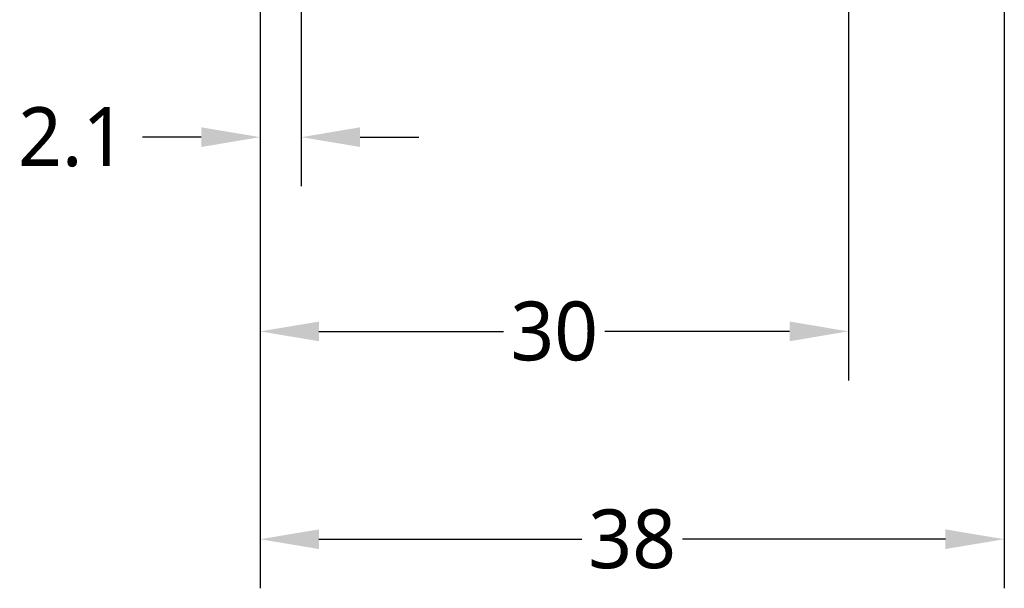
# Model space of a CAD drawing. Extents: x 131 to 418, y 147 to 294.
# Tile 2 of 37: x 226 to 276, y 209 to 238. Entities that reach past the tile are written whole.
import ezdxf

# ---------------------------------------------------------------- set-up
doc = ezdxf.new("R2010")
doc.units = 0
doc.header["$LTSCALE"] = 30.734
doc.header["$MEASUREMENT"] = 0
doc.layers.get('0').update_dxf_attribs({"linetype": 'CONTINUOUS'})
doc.styles.get("Standard").update_dxf_attribs({"font": 'Roboto-Regular.ttf'})

# ---------------------------------------------------------------- blocks, each defined once
blk = doc.blocks.new('_FILLED')
at = {"color": 0, "linetype": 'ByBlock'}
blk.add_solid([(0, 0), (-1, 0.167), (-1, -0.167)], dxfattribs=at)

msp = doc.modelspace()

# ---------------------------------------------------------------- linework, layer by layer
for p, q in [((240.152, 262.593), (240.152, 229.578)), ((238.052, 262.531), (238.052, 229.578)), ((276.002, 245.293), (276.002, 209.093)), ((238.052, 240.579), (238.052, 219.682)), ((268.052, 240.373), (268.052, 219.682)), ((238.052, 238.904), (238.052, 209.093)), ((235.052, 232.078), (232.052, 232.078)), ((243.152, 232.078), (246.152, 232.078)), ((241.052, 222.182), (250.472, 222.182)), ((265.052, 222.182), (255.631, 222.182)), ((241.052, 211.593), (254.465, 211.593)), ((273.002, 211.593), (259.589, 211.593))]:
    msp.add_line(p, q)

# ---------------------------------------------------------------- block references
at = {"xscale": 3, "yscale": 3, "zscale": 3}
for p in [(238.052, 232.078), (268.052, 222.182), (276.002, 211.593)]:
    msp.add_blockref('_FILLED', p, dxfattribs=at)
at = {"xscale": 3, "yscale": 3, "zscale": 3, "rotation": 180}
for p in [(240.152, 232.078), (238.052, 222.182), (238.052, 211.593)]:
    msp.add_blockref('_FILLED', p, dxfattribs=at)

# ---------------------------------------------------------------- texts
at = {"char_height": 3, "attachment_point": 5}
for s, insert in [('\\A1;2.1{}{{\\H0.7x;}{}}', (228.47, 232.078)), ('\\A1;30{}{{\\H0.7x;}{}}', (253.052, 222.182)), ('\\A1;38{}{{\\H0.7x;}{}}', (257.027, 211.593))]:
    msp.add_mtext(s, dxfattribs=dict(at, insert=insert))

doc.saveas('drawing.dxf')
